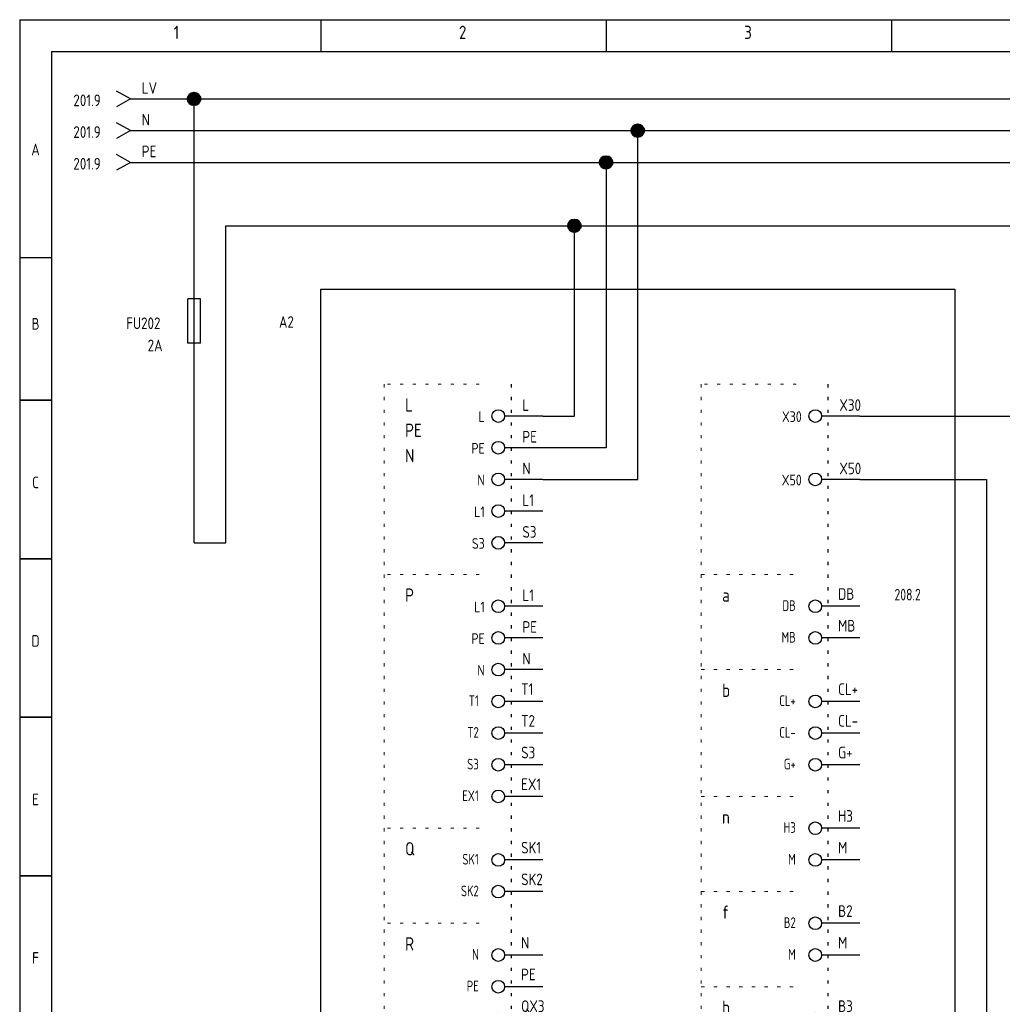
# Model space of a CAD drawing. Header units: millimetres. Extents: x 8 to 412, y 5 to 282.
# Tile 2 of 4: x 8 to 162, y 127 to 282. Entities that reach past the tile are written whole.
import ezdxf
from ezdxf.enums import TextEntityAlignment as Align

# ---------------------------------------------------------------- set-up
doc = ezdxf.new("R2010")
doc.units = ezdxf.units.MM
doc.linetypes.add('Caddy_Dot', pattern=[2, 0.5, -1.5])
doc.linetypes.add('Caddy_Solid', pattern=[0])
for name, color, linetype, lineweight in [('Caddy_1', 7, 'Caddy_Solid', 25), ('Caddy_4', 7, 'Caddy_Dot', 18), ('Caddy_5', 7, 'Caddy_Solid', 25), ('Caddy_9', 7, 'Caddy_Solid', 25)]:
    doc.layers.add(name, color=color, linetype=linetype, lineweight=lineweight)
doc.styles.add('Caddy_Vectorfont1p', font='isocp___.ttf', dxfattribs={"width": 0.9})
pattern_1 = [(28.64789, (0, 0), (-0.047942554, 0.087758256), []), (118.64789, (0, 0), (-0.087758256, -0.047942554), [])]

# ---------------------------------------------------------------- blocks, each defined once
blk = doc.blocks.new('90E56FA75A84')
at = {"layer": 'Caddy_1', "color": 7, "linetype": 'Caddy_Solid', "lineweight": 25}
for p, q in [((7.5, 282.5), (7.5, 5)), ((7.5, 282.5), (412.5, 282.5)), ((55, 282.5), (55, 277.5)), ((100, 282.5), (100, 277.5)), ((145, 282.5), (145, 277.5)), ((12.5, 277.5), (407.5, 277.5)), ((12.5, 277.5), (12.5, 30)), ((7.5, 245), (12.5, 245)), ((7.5, 222.5), (12.5, 222.5)), ((12.5, 222.5), (7.5, 222.5)), ((11.5, 222.5), (10.5, 222.5)), ((12.5, 197.5), (7.5, 197.5)), ((7.5, 197.5), (12.5, 197.5)), ((12.5, 172.5), (7.5, 172.5)), ((7.5, 172.5), (12.5, 172.5)), ((12.5, 147.5), (7.5, 147.5)), ((7.5, 147.5), (12.5, 147.5))]:
    blk.add_line(p, q, dxfattribs=at)
at = {"layer": 'Caddy_1', "color": 7, "lineweight": 25, "style": 'Caddy_Vectorfont1p', "width": 0.9}
for s, p in [('1', (31.8, 279.45)), ('2', (76.8, 279.45)), ('3', (121.8, 279.45))]:
    blk.add_text(s, height=2.1, dxfattribs=at).set_placement(p)
for s, p in [('A', (10, 261.11)), ('B', (10, 233.61)), ('C', (10, 208.61)), ('D', (10, 183.61)), ('E', (10, 158.61)), ('F', (10, 133.61))]:
    blk.add_text(s, height=1.84, dxfattribs=at).set_placement(p, align=Align.CENTER)
blk = doc.blocks.new('4DEB28C144F9')
at = {"layer": 'Caddy_9', "color": 7, "linetype": 'Caddy_Solid', "lineweight": 30}
blk.add_line((90, 175), (84, 175), dxfattribs=at)
blk.add_circle((83, 175), 1, dxfattribs=at)
blk = doc.blocks.new('8B315759EB30')
at = {"layer": 'Caddy_5'}
blk.add_blockref('4DEB28C144F9', (0, 0, 1), dxfattribs=at)
at = {"layer": 'Caddy_1', "color": 7, "lineweight": 30, "style": 'Caddy_Vectorfont1p', "width": 0.81}
blk.add_text('T1', height=1.688, dxfattribs=at).set_placement((79.92, 174.26), align=Align.RIGHT)
at = {"layer": 'Caddy_1', "color": 7, "lineweight": 25, "style": 'Caddy_Vectorfont1p', "width": 0.9}
blk.add_attdef('$TAG175000_00', (86.6, 176.01), '', height=1.84, dxfattribs=at)
blk = doc.blocks.new('3ADBBBEBEA7B')
at = {"layer": 'Caddy_9', "color": 7, "linetype": 'Caddy_Solid', "lineweight": 30}
blk.add_line((90, 170), (84, 170), dxfattribs=at)
blk.add_circle((83, 170), 1, dxfattribs=at)
blk = doc.blocks.new('90558F12F06E')
at = {"layer": 'Caddy_5'}
blk.add_blockref('3ADBBBEBEA7B', (0, 0, 1), dxfattribs=at)
at = {"layer": 'Caddy_1', "color": 7, "lineweight": 30, "style": 'Caddy_Vectorfont1p', "width": 0.81}
blk.add_text('T2', height=1.688, dxfattribs=at).set_placement((79.92, 169.26), align=Align.RIGHT)
at = {"layer": 'Caddy_1', "color": 7, "lineweight": 25, "style": 'Caddy_Vectorfont1p', "width": 0.9}
blk.add_attdef('$TAG175000_00', (86.6, 171.01), '', height=1.84, dxfattribs=at)
blk = doc.blocks.new('8B711D3FA0E1')
at = {"layer": 'Caddy_9', "color": 7, "linetype": 'Caddy_Solid', "lineweight": 30}
blk.add_line((90, 165), (84, 165), dxfattribs=at)
blk.add_circle((83, 165), 1, dxfattribs=at)
blk = doc.blocks.new('64E459C0C9E6')
at = {"layer": 'Caddy_5'}
blk.add_blockref('8B711D3FA0E1', (0, 0, 1), dxfattribs=at)
at = {"layer": 'Caddy_1', "color": 7, "lineweight": 30, "style": 'Caddy_Vectorfont1p', "width": 0.81}
blk.add_text('S3', height=1.688, dxfattribs=at).set_placement((79.92, 164.26), align=Align.RIGHT)
at = {"layer": 'Caddy_1', "color": 7, "lineweight": 25, "style": 'Caddy_Vectorfont1p', "width": 0.9}
blk.add_attdef('$TAG175000_00', (86.6, 166.01), '', height=1.84, dxfattribs=at)
blk = doc.blocks.new('5BF03D796BFC')
at = {"layer": 'Caddy_9', "color": 7, "linetype": 'Caddy_Solid', "lineweight": 30}
blk.add_line((90, 160), (84, 160), dxfattribs=at)
blk.add_circle((83, 160), 1, dxfattribs=at)
blk = doc.blocks.new('6140B26DEF60')
at = {"layer": 'Caddy_5'}
blk.add_blockref('5BF03D796BFC', (0, 0, 1), dxfattribs=at)
at = {"layer": 'Caddy_1', "color": 7, "lineweight": 30, "style": 'Caddy_Vectorfont1p', "width": 0.81}
blk.add_text('EX1', height=1.688, dxfattribs=at).set_placement((79.92, 159.26), align=Align.RIGHT)
at = {"layer": 'Caddy_1', "color": 7, "lineweight": 25, "style": 'Caddy_Vectorfont1p', "width": 0.9}
blk.add_attdef('$TAG175000_00', (86.6, 161.01), '', height=1.84, dxfattribs=at)
blk = doc.blocks.new('07EE900D6386')
at = {"layer": 'Caddy_9', "color": 7, "linetype": 'Caddy_Solid', "lineweight": 30}
blk.add_line((90, 150), (84, 150), dxfattribs=at)
blk.add_circle((83, 150), 1, dxfattribs=at)
blk = doc.blocks.new('F3A6745B6199')
at = {"layer": 'Caddy_9', "color": 7, "linetype": 'Caddy_Solid', "lineweight": 30}
blk.add_line((90, 145), (84, 145), dxfattribs=at)
blk.add_circle((83, 145), 1, dxfattribs=at)
blk = doc.blocks.new('D92B0779772B')
at = {"layer": 'Caddy_5'}
for name in ['07EE900D6386', 'F3A6745B6199']:
    blk.add_blockref(name, (0, 0, 1), dxfattribs=at)
at = {"layer": 'Caddy_1', "color": 7, "lineweight": 30, "style": 'Caddy_Vectorfont1p', "width": 0.81}
for s, p in [('SK1', (79.92, 149.26)), ('SK2', (79.92, 144.26))]:
    blk.add_text(s, height=1.688, dxfattribs=at).set_placement(p, align=Align.RIGHT)
at = {"layer": 'Caddy_1', "color": 7, "lineweight": 25, "style": 'Caddy_Vectorfont1p', "width": 0.9}
for tag, p in [('$TAG175000_00', (86.6, 151.01)), ('$TAG175000_01', (86.6, 146.01))]:
    blk.add_attdef(tag, p, '', height=1.84, dxfattribs=at)
blk = doc.blocks.new('86B352D25F11')
at = {"layer": 'Caddy_9', "color": 7, "linetype": 'Caddy_Solid', "lineweight": 30}
blk.add_line((90, 135), (84, 135), dxfattribs=at)
blk.add_circle((83, 135), 1, dxfattribs=at)
blk = doc.blocks.new('2CC43D34F80A')
at = {"layer": 'Caddy_9', "color": 7, "linetype": 'Caddy_Solid', "lineweight": 30}
blk.add_line((90, 130), (84, 130), dxfattribs=at)
blk.add_circle((83, 130), 1, dxfattribs=at)
blk = doc.blocks.new('2C588E5F9460')
at = {"layer": 'Caddy_9', "color": 7, "linetype": 'Caddy_Solid', "lineweight": 30}
blk.add_line((90, 125), (84, 125), dxfattribs=at)
blk.add_circle((83, 125), 1, dxfattribs=at)
blk = doc.blocks.new('F2890E43694C')
at = {"layer": 'Caddy_5'}
for name in ['86B352D25F11', '2CC43D34F80A', '2C588E5F9460']:
    blk.add_blockref(name, (0, 0, 1), dxfattribs=at)
at = {"layer": 'Caddy_1', "color": 7, "lineweight": 30, "style": 'Caddy_Vectorfont1p', "width": 0.81}
for s, height, p in [('N', 1.69, (79.92, 134.26)), ('PE', 1.688, (79.92, 129.26)), ('QX3', 1.688, (79.92, 124.26))]:
    blk.add_text(s, height=height, dxfattribs=at).set_placement(p, align=Align.RIGHT)
at = {"layer": 'Caddy_1', "color": 7, "lineweight": 25, "style": 'Caddy_Vectorfont1p', "width": 0.9}
for tag, p in [('$TAG175000_00', (86.6, 136.01)), ('$TAG175000_01', (86.6, 131.01)), ('$TAG175000_02', (86.6, 126.01))]:
    blk.add_attdef(tag, p, '', height=1.84, dxfattribs=at)
blk = doc.blocks.new('75C97BA44357')
at = {"layer": 'Caddy_9', "color": 7, "linetype": 'Caddy_Solid', "lineweight": 30}
blk.add_line((140, 190), (134, 190), dxfattribs=at)
blk.add_circle((133, 190), 1, dxfattribs=at)
blk = doc.blocks.new('DEF04D5DFB6C')
at = {"layer": 'Caddy_9', "color": 7, "linetype": 'Caddy_Solid', "lineweight": 30}
blk.add_line((140, 185), (134, 185), dxfattribs=at)
blk.add_circle((133, 185), 1, dxfattribs=at)
blk = doc.blocks.new('E510AFBAD66C')
at = {"layer": 'Caddy_5'}
for name in ['75C97BA44357', 'DEF04D5DFB6C']:
    blk.add_blockref(name, (0, 0, 1), dxfattribs=at)
at = {"layer": 'Caddy_1', "color": 7, "lineweight": 30, "style": 'Caddy_Vectorfont1p', "width": 0.81}
blk.add_text('208.2', height=1.838, dxfattribs=at).set_placement((145.49, 190.91))
for s, p in [('DB', (129.92, 189.26)), ('MB', (129.92, 184.26))]:
    blk.add_text(s, height=1.688, dxfattribs=at).set_placement(p, align=Align.RIGHT)
at = {"layer": 'Caddy_1', "color": 7, "lineweight": 25, "style": 'Caddy_Vectorfont1p', "width": 0.9}
for tag, p in [('$TAG175000_00', (136.6, 191.01)), ('$TAG175000_01', (136.6, 186.01))]:
    blk.add_attdef(tag, p, '', height=1.84, dxfattribs=at)
blk = doc.blocks.new('63ABE0B875EF')
at = {"layer": 'Caddy_9', "color": 7, "linetype": 'Caddy_Solid', "lineweight": 30}
blk.add_line((140, 175), (134, 175), dxfattribs=at)
blk.add_circle((133, 175), 1, dxfattribs=at)
blk = doc.blocks.new('DC0ABB54F0F1')
at = {"layer": 'Caddy_9', "color": 7, "linetype": 'Caddy_Solid', "lineweight": 30}
blk.add_line((140, 170), (134, 170), dxfattribs=at)
blk.add_circle((133, 170), 1, dxfattribs=at)
blk = doc.blocks.new('6EBB16BC807C')
at = {"layer": 'Caddy_9', "color": 7, "linetype": 'Caddy_Solid', "lineweight": 30}
blk.add_line((140, 165), (134, 165), dxfattribs=at)
blk.add_circle((133, 165), 1, dxfattribs=at)
blk = doc.blocks.new('DE740C06457A')
at = {"layer": 'Caddy_5'}
for name in ['63ABE0B875EF', 'DC0ABB54F0F1', '6EBB16BC807C']:
    blk.add_blockref(name, (0, 0, 1), dxfattribs=at)
at = {"layer": 'Caddy_1', "color": 7, "lineweight": 30, "style": 'Caddy_Vectorfont1p', "width": 0.81}
for s, p in [('CL+', (129.92, 174.26)), ('CL-', (129.92, 169.26)), ('G+', (129.92, 164.26))]:
    blk.add_text(s, height=1.688, dxfattribs=at).set_placement(p, align=Align.RIGHT)
at = {"layer": 'Caddy_1', "color": 7, "lineweight": 25, "style": 'Caddy_Vectorfont1p', "width": 0.9}
for tag, p in [('$TAG175000_00', (136.6, 176.01)), ('$TAG175000_01', (136.6, 171.01)), ('$TAG175000_02', (136.6, 166.01))]:
    blk.add_attdef(tag, p, '', height=1.84, dxfattribs=at)
blk = doc.blocks.new('B7E9D900158A')
at = {"layer": 'Caddy_9', "color": 7, "linetype": 'Caddy_Solid', "lineweight": 30}
blk.add_line((140, 155), (134, 155), dxfattribs=at)
blk.add_circle((133, 155), 1, dxfattribs=at)
blk = doc.blocks.new('057597F6DE9E')
at = {"layer": 'Caddy_9', "color": 7, "linetype": 'Caddy_Solid', "lineweight": 30}
blk.add_line((140, 150), (134, 150), dxfattribs=at)
blk.add_circle((133, 150), 1, dxfattribs=at)
blk = doc.blocks.new('EB579E40D8AC')
at = {"layer": 'Caddy_5'}
for name in ['B7E9D900158A', '057597F6DE9E']:
    blk.add_blockref(name, (0, 0, 1), dxfattribs=at)
at = {"layer": 'Caddy_1', "color": 7, "lineweight": 30, "style": 'Caddy_Vectorfont1p', "width": 0.81}
for s, height, p in [('H3', 1.688, (129.92, 154.26)), ('M', 1.69, (129.92, 149.26))]:
    blk.add_text(s, height=height, dxfattribs=at).set_placement(p, align=Align.RIGHT)
at = {"layer": 'Caddy_1', "color": 7, "lineweight": 25, "style": 'Caddy_Vectorfont1p', "width": 0.9}
for tag, p in [('$TAG175000_00', (136.6, 156.01)), ('$TAG175000_01', (136.6, 151.01))]:
    blk.add_attdef(tag, p, '', height=1.84, dxfattribs=at)
blk = doc.blocks.new('F604ACE40CAD')
at = {"layer": 'Caddy_9', "color": 7, "linetype": 'Caddy_Solid', "lineweight": 30}
blk.add_line((140, 140), (134, 140), dxfattribs=at)
blk.add_circle((133, 140), 1, dxfattribs=at)
blk = doc.blocks.new('C8CDE315629F')
at = {"layer": 'Caddy_9', "color": 7, "linetype": 'Caddy_Solid', "lineweight": 30}
blk.add_line((140, 135), (134, 135), dxfattribs=at)
blk.add_circle((133, 135), 1, dxfattribs=at)
blk = doc.blocks.new('2DEA433AB151')
at = {"layer": 'Caddy_5'}
for name in ['F604ACE40CAD', 'C8CDE315629F']:
    blk.add_blockref(name, (0, 0, 1), dxfattribs=at)
at = {"layer": 'Caddy_1', "color": 7, "lineweight": 30, "style": 'Caddy_Vectorfont1p', "width": 0.81}
for s, height, p in [('B2', 1.688, (129.92, 139.26)), ('M', 1.69, (129.92, 134.26))]:
    blk.add_text(s, height=height, dxfattribs=at).set_placement(p, align=Align.RIGHT)
at = {"layer": 'Caddy_1', "color": 7, "lineweight": 25, "style": 'Caddy_Vectorfont1p', "width": 0.9}
for tag, p in [('$TAG175000_00', (136.6, 141.01)), ('$TAG175000_01', (136.6, 136.01))]:
    blk.add_attdef(tag, p, '', height=1.84, dxfattribs=at)
blk = doc.blocks.new('067FD2F92591')
at = {"layer": 'Caddy_9', "color": 7, "linetype": 'Caddy_Solid', "lineweight": 30}
blk.add_line((140, 125), (134, 125), dxfattribs=at)
blk.add_circle((133, 125), 1, dxfattribs=at)
blk = doc.blocks.new('4A6053B3277E')
at = {"layer": 'Caddy_9', "color": 7, "linetype": 'Caddy_Solid', "lineweight": 30}
blk.add_line((140, 120), (134, 120), dxfattribs=at)
blk.add_circle((133, 120), 1, dxfattribs=at)
blk = doc.blocks.new('D6C6C5A57B24')
at = {"layer": 'Caddy_5'}
for name in ['067FD2F92591', '4A6053B3277E']:
    blk.add_blockref(name, (0, 0, 1), dxfattribs=at)
at = {"layer": 'Caddy_1', "color": 7, "lineweight": 30, "style": 'Caddy_Vectorfont1p', "width": 0.81}
for s, height, p in [('B3', 1.688, (129.92, 124.26)), ('M', 1.69, (129.92, 119.26))]:
    blk.add_text(s, height=height, dxfattribs=at).set_placement(p, align=Align.RIGHT)
at = {"layer": 'Caddy_1', "color": 7, "lineweight": 25, "style": 'Caddy_Vectorfont1p', "width": 0.9}
for tag, p in [('$TAG175000_00', (136.6, 126.01)), ('$TAG175000_01', (136.6, 121.01))]:
    blk.add_attdef(tag, p, '', height=1.84, dxfattribs=at)
blk = doc.blocks.new('9D38F16CE67D')
at = {"layer": 'Caddy_1', "color": 7, "linetype": 'Caddy_Solid', "lineweight": 25}
for p, q in [((55, 240), (155, 240)), ((55, 35), (55, 240)), ((155, 240), (155, 35))]:
    blk.add_line(p, q, dxfattribs=at)
blk = doc.blocks.new('DFD1448D2140')
at = {"layer": 'Caddy_1', "color": 7, "linetype": 'Caddy_Dot', "lineweight": 25}
for p, q in [((85, 225), (85, 55)), ((135, 225), (135, 40))]:
    blk.add_line(p, q, dxfattribs=at)
at = {"layer": 'Caddy_1', "color": 7, "linetype": 'Caddy_Solid', "lineweight": 25}
for p, q in [((90, 220), (84, 220)), ((140, 220), (134, 220)), ((90, 215), (84, 215)), ((90, 210), (84, 210)), ((140, 210), (134, 210)), ((90, 205), (84, 205)), ((90, 200), (84, 200)), ((90, 190), (84, 190)), ((90, 185), (84, 185)), ((90, 180), (84, 180))]:
    blk.add_line(p, q, dxfattribs=at)
for centre in [(83, 220), (133, 220), (83, 215), (83, 210), (133, 210), (83, 205), (83, 200), (83, 190), (83, 185), (83, 180)]:
    blk.add_circle(centre, 1, dxfattribs=at)
at = {"layer": 'Caddy_4', "color": 7, "linetype": 'Caddy_Dot', "lineweight": 18}
for p, q in [((80, 225), (65, 225)), ((65, 225), (65, 75)), ((130, 225), (115, 225)), ((115, 225), (115, 40)), ((80, 195), (65, 195)), ((115, 195), (130, 195)), ((115, 180), (130, 180)), ((115, 160), (130, 160)), ((80, 155), (65, 155)), ((115, 145), (130, 145)), ((80, 140), (65, 140)), ((115, 130), (130, 130))]:
    blk.add_line(p, q, dxfattribs=at)
at = {"layer": 'Caddy_1'}
blk.add_blockref('9D38F16CE67D', (0, 0, 1), dxfattribs=at)
ref = blk.add_blockref('E510AFBAD66C', (0, 0, 1), dxfattribs=at)
ref.add_attrib('$TAG175000_00', 'DB', (136.6, 191.01), dxfattribs={"color": 7, "lineweight": 25, "height": 1.838, "style": 'Caddy_Vectorfont1p', "width": 0.9})
ref.add_attrib('$TAG175000_01', 'MB', (136.6, 186.01), dxfattribs={"color": 7, "lineweight": 25, "height": 1.838, "style": 'Caddy_Vectorfont1p', "width": 0.9})
ref = blk.add_blockref('8B315759EB30', (0, 0, 1), dxfattribs=at)
ref.add_attrib('$TAG175000_00', 'T1', (86.6, 176.01), dxfattribs={"color": 7, "lineweight": 25, "height": 1.838, "style": 'Caddy_Vectorfont1p', "width": 0.9})
ref = blk.add_blockref('DE740C06457A', (0, 0, 1), dxfattribs=at)
ref.add_attrib('$TAG175000_00', 'CL+', (136.6, 176.01), dxfattribs={"color": 7, "lineweight": 25, "height": 1.838, "style": 'Caddy_Vectorfont1p', "width": 0.9})
ref.add_attrib('$TAG175000_01', 'CL-', (136.6, 171.01), dxfattribs={"color": 7, "lineweight": 25, "height": 1.838, "style": 'Caddy_Vectorfont1p', "width": 0.9})
ref.add_attrib('$TAG175000_02', 'G+', (136.6, 166.01), dxfattribs={"color": 7, "lineweight": 25, "height": 1.838, "style": 'Caddy_Vectorfont1p', "width": 0.9})
ref = blk.add_blockref('90558F12F06E', (0, 0, 1), dxfattribs=at)
ref.add_attrib('$TAG175000_00', 'T2', (86.6, 171.01), dxfattribs={"color": 7, "lineweight": 25, "height": 1.838, "style": 'Caddy_Vectorfont1p', "width": 0.9})
ref = blk.add_blockref('64E459C0C9E6', (0, 0, 1), dxfattribs=at)
ref.add_attrib('$TAG175000_00', 'S3', (86.6, 166.01), dxfattribs={"color": 7, "lineweight": 25, "height": 1.838, "style": 'Caddy_Vectorfont1p', "width": 0.9})
ref = blk.add_blockref('6140B26DEF60', (0, 0, 1), dxfattribs=at)
ref.add_attrib('$TAG175000_00', 'EX1', (86.6, 161.01), dxfattribs={"color": 7, "lineweight": 25, "height": 1.838, "style": 'Caddy_Vectorfont1p', "width": 0.9})
ref = blk.add_blockref('EB579E40D8AC', (0, 0, 1), dxfattribs=at)
ref.add_attrib('$TAG175000_00', 'H3', (136.6, 156.01), dxfattribs={"color": 7, "lineweight": 25, "height": 1.838, "style": 'Caddy_Vectorfont1p', "width": 0.9})
ref.add_attrib('$TAG175000_01', 'M', (136.6, 151.01), dxfattribs={"color": 7, "lineweight": 25, "height": 1.84, "style": 'Caddy_Vectorfont1p', "width": 0.9})
ref = blk.add_blockref('D92B0779772B', (0, 0, 1), dxfattribs=at)
ref.add_attrib('$TAG175000_00', 'SK1', (86.6, 151.01), dxfattribs={"color": 7, "lineweight": 25, "height": 1.838, "style": 'Caddy_Vectorfont1p', "width": 0.9})
ref.add_attrib('$TAG175000_01', 'SK2', (86.6, 146.01), dxfattribs={"color": 7, "lineweight": 25, "height": 1.838, "style": 'Caddy_Vectorfont1p', "width": 0.9})
ref = blk.add_blockref('2DEA433AB151', (0, 0, 1), dxfattribs=at)
ref.add_attrib('$TAG175000_00', 'B2', (136.6, 141.01), dxfattribs={"color": 7, "lineweight": 25, "height": 1.838, "style": 'Caddy_Vectorfont1p', "width": 0.9})
ref.add_attrib('$TAG175000_01', 'M', (136.6, 136.01), dxfattribs={"color": 7, "lineweight": 25, "height": 1.84, "style": 'Caddy_Vectorfont1p', "width": 0.9})
ref = blk.add_blockref('F2890E43694C', (0, 0, 1), dxfattribs=at)
ref.add_attrib('$TAG175000_00', 'N', (86.6, 136.01), dxfattribs={"color": 7, "lineweight": 25, "height": 1.84, "style": 'Caddy_Vectorfont1p', "width": 0.9})
ref.add_attrib('$TAG175000_01', 'PE', (86.6, 131.01), dxfattribs={"color": 7, "lineweight": 25, "height": 1.838, "style": 'Caddy_Vectorfont1p', "width": 0.9})
ref.add_attrib('$TAG175000_02', 'QX3', (86.6, 126.01), dxfattribs={"color": 7, "lineweight": 25, "height": 1.838, "style": 'Caddy_Vectorfont1p', "width": 0.9})
ref = blk.add_blockref('D6C6C5A57B24', (0, 0, 1), dxfattribs=at)
ref.add_attrib('$TAG175000_00', 'B3', (136.6, 126.01), dxfattribs={"color": 7, "lineweight": 25, "height": 1.838, "style": 'Caddy_Vectorfont1p', "width": 0.9})
ref.add_attrib('$TAG175000_01', 'M', (136.6, 121.01), dxfattribs={"color": 7, "lineweight": 25, "height": 1.84, "style": 'Caddy_Vectorfont1p', "width": 0.9})
at = {"layer": 'Caddy_1', "color": 7, "lineweight": 25, "style": 'Caddy_Vectorfont1p', "width": 0.9}
for s, p in [('L', (68.3, 220.7)), ('PE', (68.3, 216.7)), ('N', (68.3, 212.7)), ('P', (68.3, 190.7)), ('a', (118.3, 190.7)), ('b', (118.3, 175.7)), ('n', (118.3, 155.7)), ('Q', (68.3, 150.7)), ('f', (118.3, 140.7)), ('R', (68.3, 135.7)), ('h', (118.3, 125.7))]:
    blk.add_text(s, height=2.1, dxfattribs=at).set_placement(p)
for s, height, p in [('L', 1.69, (80.86, 219.06)), ('X30', 1.685, (130.86, 219.06)), ('PE', 1.685, (80.86, 214.06)), ('N', 1.69, (80.86, 209.06)), ('X50', 1.685, (130.86, 209.06)), ('L1', 1.685, (80.86, 204.06)), ('S3', 1.685, (80.86, 199.06)), ('L1', 1.685, (80.86, 189.06)), ('PE', 1.685, (80.86, 184.06)), ('N', 1.69, (80.86, 179.06))]:
    blk.add_text(s, height=height, dxfattribs=at).set_placement(p, align=Align.RIGHT)
blk.add_attdef('$TAG160010', text='', height=1.84, dxfattribs=at).set_placement((50.75, 233.91), align=Align.RIGHT)
for tag, p in [('$TAG175000_00', (86.8, 220.81)), ('$TAG175000_08', (136.8, 220.81)), ('$TAG175000_01', (86.8, 215.81)), ('$TAG175000_02', (86.8, 210.81)), ('$TAG175000_09', (136.8, 210.81)), ('$TAG175000_03', (86.8, 205.81)), ('$TAG175000_04', (86.8, 200.81)), ('$TAG175000_05', (86.8, 190.81)), ('$TAG175000_06', (86.8, 185.81)), ('$TAG175000_07', (86.8, 180.81))]:
    blk.add_attdef(tag, p, '', height=1.84, dxfattribs=at)
blk = doc.blocks.new('A2CD82E0F2E6')
at = {"layer": 'Caddy_1', "color": 7, "linetype": 'Caddy_Solid', "lineweight": 25}
for q in [(22.75, 271.25), (22.75, 268.75)]:
    blk.add_line((25, 270), q, dxfattribs=at)
at = {"layer": 'Caddy_1', "color": 7, "lineweight": 25, "style": 'Caddy_Vectorfont1p', "width": 0.9}
blk.add_text('201.9', height=1.838, dxfattribs=at).set_placement((20.28, 268.86), align=Align.RIGHT)
blk.add_attdef('$TAG160010', (26.76, 270.81), '', height=1.84, dxfattribs=at)
blk = doc.blocks.new('825105FE0952')
at = {"layer": 'Caddy_1', "color": 140, "linetype": 'Caddy_Solid', "lineweight": 25, "true_color": 0x00aeee}
for q in [(22.75, 266.25), (22.75, 263.75)]:
    blk.add_line((25, 265), q, dxfattribs=at)
at = {"layer": 'Caddy_1', "color": 140, "lineweight": 25, "true_color": 0x00aeee, "style": 'Caddy_Vectorfont1p', "width": 0.9}
blk.add_text('201.9', height=1.838, dxfattribs=at).set_placement((20.28, 263.86), align=Align.RIGHT)
blk.add_attdef('$TAG160010', (26.76, 265.81), '', height=1.84, dxfattribs=at)
blk = doc.blocks.new('07E62A094555')
at = {"layer": 'Caddy_1', "color": 3, "linetype": 'Caddy_Solid', "lineweight": 25, "true_color": 0x00ff00}
for q in [(22.75, 261.25), (22.75, 258.75)]:
    blk.add_line((25, 260), q, dxfattribs=at)
at = {"layer": 'Caddy_1', "color": 3, "lineweight": 25, "true_color": 0x00ff00, "style": 'Caddy_Vectorfont1p', "width": 0.9}
blk.add_text('201.9', height=1.838, dxfattribs=at).set_placement((20.28, 258.86), align=Align.RIGHT)
blk.add_attdef('$TAG160010', (26.76, 260.81), '', height=1.84, dxfattribs=at)
blk = doc.blocks.new('FCDD48315330')
at = {"layer": 'Caddy_1', "color": 7, "linetype": 'Caddy_Solid', "lineweight": 25}
for p, q in [((35, 230), (35, 240)), ((34, 231.5), (34, 238.5)), ((36, 238.5), (34, 238.5)), ((36, 231.5), (36, 238.5)), ((36, 231.5), (34, 231.5))]:
    blk.add_line(p, q, dxfattribs=at)
at = {"layer": 'Caddy_1', "color": 7, "lineweight": 25, "style": 'Caddy_Vectorfont1p', "width": 0.9}
for tag, p in [('$TAG160010', (29.7, 233.71)), ('$TAG160030', (30.04, 230.21))]:
    blk.add_attdef(tag, text='', height=1.84, dxfattribs=at).set_placement(p, align=Align.RIGHT)

msp = doc.modelspace()

# ---------------------------------------------------------------- hatches: boundary and pattern name
at = {"layer": 'Caddy_1'}
h = msp.add_hatch(dxfattribs=at)
h.set_pattern_fill('_USER', scale=0.1, angle=28.6479, style=0, double=1, pattern_type=0)
h.set_pattern_definition(pattern_1)
edge = h.paths.add_edge_path(flags=0)
edge.add_arc((35, 270), 1, 0, 360)
at = {"layer": 'Caddy_1', "true_color": 0x00aeee}
h = msp.add_hatch(dxfattribs=at)
h.set_pattern_fill('_USER', color=140, scale=0.1, angle=28.6479, style=0, double=1, pattern_type=0)
h.set_pattern_definition(pattern_1)
edge = h.paths.add_edge_path(flags=0)
edge.add_arc((105, 265), 1, 0, 360)
at = {"layer": 'Caddy_1', "true_color": 0x00ff00}
h = msp.add_hatch(dxfattribs=at)
h.set_pattern_fill('_USER', color=3, scale=0.1, angle=28.6479, style=0, double=1, pattern_type=0)
h.set_pattern_definition(pattern_1)
edge = h.paths.add_edge_path(flags=0)
edge.add_arc((100, 260), 1, 0, 360)
at = {"layer": 'Caddy_1'}
h = msp.add_hatch(dxfattribs=at)
h.set_pattern_fill('_USER', scale=0.1, angle=28.6479, style=0, double=1, pattern_type=0)
h.set_pattern_definition(pattern_1)
edge = h.paths.add_edge_path(flags=0)
edge.add_arc((95, 250), 1, 0, 360)

# ---------------------------------------------------------------- linework, layer by layer
at = {"layer": 'Caddy_1', "color": 7, "linetype": 'Caddy_Solid', "lineweight": 25}
for p, q in [((25, 270), (35, 270)), ((35, 270), (395, 270)), ((35, 240), (35, 270)), ((105, 210), (105, 265)), ((100, 260), (100, 215)), ((40, 200), (40, 250)), ((40, 250), (95, 250)), ((95, 220), (95, 250)), ((95, 250), (215, 250)), ((35, 200), (35, 230)), ((90, 220), (95, 220)), ((140, 220), (165, 220)), ((100, 215), (90, 215)), ((90, 210), (105, 210)), ((140, 210), (160, 210)), ((160, 210), (160, 80)), ((35, 200), (40, 200))]:
    msp.add_line(p, q, dxfattribs=at)
at = {"layer": 'Caddy_1', "color": 140, "linetype": 'Caddy_Solid', "lineweight": 25, "true_color": 0x00aeee}
for p, q in [((25, 265), (105, 265)), ((105, 265), (225, 265))]:
    msp.add_line(p, q, dxfattribs=at)
at = {"layer": 'Caddy_1', "color": 3, "linetype": 'Caddy_Solid', "lineweight": 25, "true_color": 0x00ff00}
for p, q in [((25, 260), (100, 260)), ((100, 260), (220, 260))]:
    msp.add_line(p, q, dxfattribs=at)
at = {"layer": 'Caddy_1', "color": 7, "lineweight": 40}
for centre in [(35, 270), (95, 250)]:
    msp.add_circle(centre, 1, dxfattribs=at)
at = {"layer": 'Caddy_1', "color": 140, "lineweight": 40, "true_color": 0x00aeee}
msp.add_circle((105, 265), 1, dxfattribs=at)
at = {"layer": 'Caddy_1', "color": 3, "lineweight": 40, "true_color": 0x00ff00}
msp.add_circle((100, 260), 1, dxfattribs=at)

# ---------------------------------------------------------------- block references
at = {"layer": 'Caddy_1'}
msp.add_blockref('90E56FA75A84', (0, 0, 1), dxfattribs=at)
ref = msp.add_blockref('A2CD82E0F2E6', (0, 0, 1), dxfattribs=at)
ref.add_attrib('$TAG160010', 'LV', (26.76, 270.81), dxfattribs={"color": 7, "lineweight": 25, "height": 1.838, "style": 'Caddy_Vectorfont1p', "width": 0.9})
ref = msp.add_blockref('825105FE0952', (0, 0, 1), dxfattribs=at)
ref.add_attrib('$TAG160010', 'N', (26.76, 265.81), dxfattribs={"color": 140, "lineweight": 25, "true_color": 0x00aeee, "height": 1.84, "style": 'Caddy_Vectorfont1p', "width": 0.9})
ref = msp.add_blockref('07E62A094555', (0, 0, 1), dxfattribs=at)
ref.add_attrib('$TAG160010', 'PE', (26.76, 260.81), dxfattribs={"color": 3, "lineweight": 25, "true_color": 0x00ff00, "height": 1.838, "style": 'Caddy_Vectorfont1p', "width": 0.9})
ref = msp.add_blockref('FCDD48315330', (0, 0, 1), dxfattribs=at)
ref.add_attrib('$TAG160010', 'FU202', dxfattribs={"color": 7, "lineweight": 25, "height": 1.838, "style": 'Caddy_Vectorfont1p', "width": 0.9}).set_placement((29.7, 233.71), align=Align.RIGHT)
ref.add_attrib('$TAG160030', '2A', dxfattribs={"color": 7, "lineweight": 25, "height": 1.838, "style": 'Caddy_Vectorfont1p', "width": 0.9}).set_placement((30.04, 230.21), align=Align.RIGHT)
ref = msp.add_blockref('DFD1448D2140', (0, 0, 1), dxfattribs=at)
ref.add_attrib('$TAG160010', 'A2', dxfattribs={"color": 7, "lineweight": 25, "height": 1.838, "style": 'Caddy_Vectorfont1p', "width": 0.9}).set_placement((50.75, 233.91), align=Align.RIGHT)
ref.add_attrib('$TAG175000_00', 'L', (86.8, 220.81), dxfattribs={"color": 7, "lineweight": 25, "height": 1.84, "style": 'Caddy_Vectorfont1p', "width": 0.9})
ref.add_attrib('$TAG175000_01', 'PE', (86.8, 215.81), dxfattribs={"color": 7, "lineweight": 25, "height": 1.838, "style": 'Caddy_Vectorfont1p', "width": 0.9})
ref.add_attrib('$TAG175000_02', 'N', (86.8, 210.81), dxfattribs={"color": 7, "lineweight": 25, "height": 1.84, "style": 'Caddy_Vectorfont1p', "width": 0.9})
ref.add_attrib('$TAG175000_03', 'L1', (86.8, 205.81), dxfattribs={"color": 7, "lineweight": 25, "height": 1.838, "style": 'Caddy_Vectorfont1p', "width": 0.9})
ref.add_attrib('$TAG175000_04', 'S3', (86.8, 200.81), dxfattribs={"color": 7, "lineweight": 25, "height": 1.838, "style": 'Caddy_Vectorfont1p', "width": 0.9})
ref.add_attrib('$TAG175000_05', 'L1', (86.8, 190.81), dxfattribs={"color": 7, "lineweight": 25, "height": 1.838, "style": 'Caddy_Vectorfont1p', "width": 0.9})
ref.add_attrib('$TAG175000_06', 'PE', (86.8, 185.81), dxfattribs={"color": 7, "lineweight": 25, "height": 1.838, "style": 'Caddy_Vectorfont1p', "width": 0.9})
ref.add_attrib('$TAG175000_07', 'N', (86.8, 180.81), dxfattribs={"color": 7, "lineweight": 25, "height": 1.84, "style": 'Caddy_Vectorfont1p', "width": 0.9})
ref.add_attrib('$TAG175000_08', 'X30', (136.8, 220.81), dxfattribs={"color": 7, "lineweight": 25, "height": 1.838, "style": 'Caddy_Vectorfont1p', "width": 0.9})
ref.add_attrib('$TAG175000_09', 'X50', (136.8, 210.81), dxfattribs={"color": 7, "lineweight": 25, "height": 1.838, "style": 'Caddy_Vectorfont1p', "width": 0.9})

doc.saveas('drawing.dxf')
